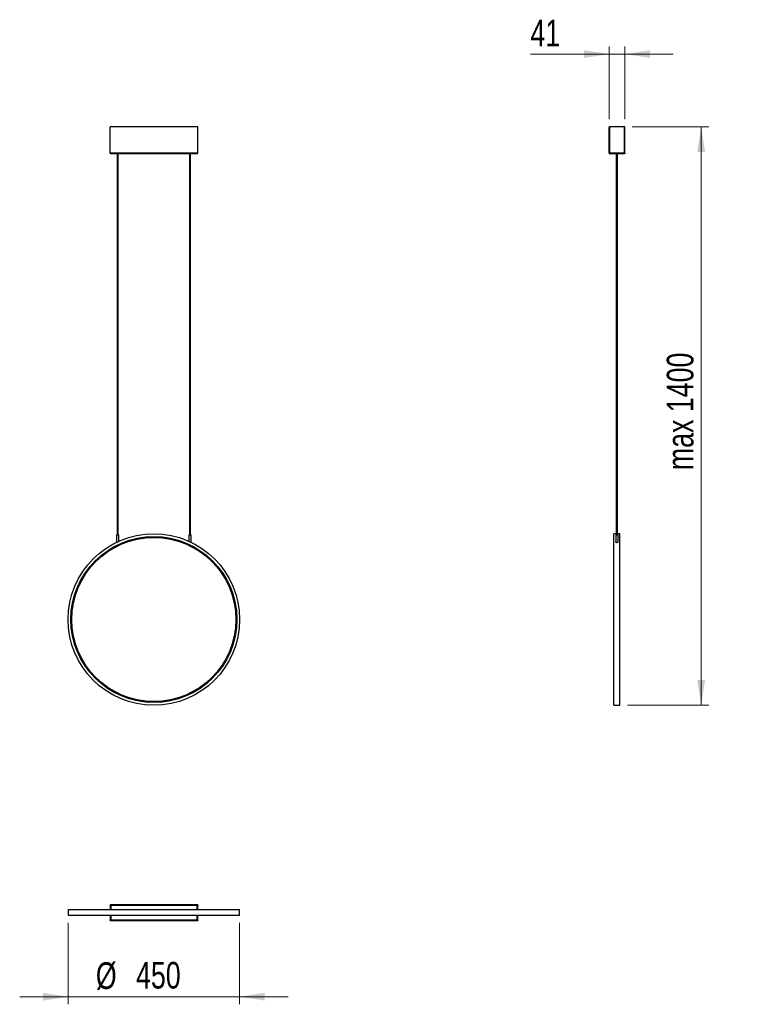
# Model space of a CAD drawing. Header units: millimetres. Extents: x 76 to 172, y 47 to 176.
import ezdxf

# ---------------------------------------------------------------- set-up
doc = ezdxf.new("R2010")
doc.units = ezdxf.units.MM
doc.styles.add('SLDTEXTSTYLE0', font='TXT', dxfattribs={"width": 0.75})
doc.dimstyles.new('SLDDIMSTYLE0', dxfattribs={"dimtxt": 3.5, "dimasz": 3.302, "dimexe": 0, "dimexo": 0.0625, "dimgap": 0.875, "dimtad": 1, "dimlfac": 20, "dimrnd": 1e-09, "dimzin": 12, "dimdsep": 46, "dimtxsty": 'SLDTEXTSTYLE0', "dimsah": 1, "dimcen": 0.09, "dimadec": 0, "dimazin": 3, "dimtfac": 1, "dimtofl": 0, "dimtmove": 0, "dimatfit": 3, "dimfxl": 0, "dimfrac": 2, "dimtolj": 1, "dimtzin": 12, "dimarcsym": 0})
doc.dimstyles.new('SLDDIMSTYLE1', dxfattribs={"dimtxt": 3.5, "dimasz": 3.302, "dimexe": 0, "dimexo": 0.0625, "dimgap": 0.875, "dimtad": 1, "dimdec": 0, "dimlfac": 20, "dimrnd": 1e-09, "dimzin": 12, "dimdsep": 46, "dimtxsty": 'SLDTEXTSTYLE0', "dimsah": 1, "dimcen": 0.09, "dimadec": 0, "dimazin": 3, "dimtfac": 1, "dimtdec": 0, "dimtmove": 0, "dimatfit": 0, "dimfxl": 0, "dimfrac": 2, "dimtolj": 1, "dimtzin": 12, "dimarcsym": 0})

# ---------------------------------------------------------------- blocks, each defined once
blk = doc.blocks.new('_D')
at = {"color": 7, "linetype": 'Continuous', "lineweight": 0}
for p, q in [((156.62, 162.15), (166.68, 162.15)), ((165.68, 162.15), (165.68, 86.25)), ((156, 86.25), (166.68, 86.25))]:
    blk.add_line(p, q, dxfattribs=at)
at = {"color": 7, "linetype": 'Continuous', "lineweight": 18}
for points in [[(165.68, 162.15), (165.17, 158.85), (166.19, 158.85)], [(165.68, 86.25), (166.19, 89.56), (165.17, 89.56)]]:
    blk.add_solid(points, dxfattribs=at)
at = {"color": 7, "linetype": 'Continuous', "lineweight": 18, "insert": (161.17, 117.1), "char_height": 3.5, "attachment_point": 1, "rotation": 90, "style": 'SLDTEXTSTYLE0'}
blk.add_mtext('max 1400', dxfattribs=at)
blk = doc.blocks.new('_D_1')
at = {"color": 7, "linetype": 'Continuous', "lineweight": 0}
for p, q in [((153.63, 163.15), (153.63, 172.68)), ((155.68, 163.15), (155.68, 172.68)), ((153.63, 171.68), (143.28, 171.68)), ((153.63, 171.68), (155.68, 171.68)), ((155.68, 171.68), (162.03, 171.68))]:
    blk.add_line(p, q, dxfattribs=at)
at = {"color": 7, "linetype": 'Continuous', "lineweight": 18}
for points in [[(153.63, 171.68), (150.33, 172.19), (150.33, 171.17)], [(155.68, 171.68), (158.98, 171.17), (158.98, 172.19)]]:
    blk.add_solid(points, dxfattribs=at)
at = {"color": 7, "linetype": 'Continuous', "lineweight": 18, "insert": (143.28, 176.19), "char_height": 3.5, "attachment_point": 1, "style": 'SLDTEXTSTYLE0'}
blk.add_mtext('41', dxfattribs=at)
blk = doc.blocks.new('_D_2')
at = {"color": 7, "linetype": 'Continuous', "lineweight": 0}
for p, q in [((82.64, 57.7), (82.64, 47.02)), ((105.14, 57.7), (105.14, 47.02)), ((82.64, 48.02), (76.29, 48.02)), ((82.64, 48.02), (105.14, 48.02)), ((105.14, 48.02), (111.49, 48.02))]:
    blk.add_line(p, q, dxfattribs=at)
at = {"color": 7, "linetype": 'Continuous', "lineweight": 18}
for points in [[(82.64, 48.02), (79.34, 48.53), (79.34, 47.51)], [(105.14, 48.02), (108.44, 47.51), (108.44, 48.53)]]:
    blk.add_solid(points, dxfattribs=at)
at = {"color": 7, "linetype": 'Continuous', "lineweight": 18, "char_height": 3.5, "attachment_point": 1, "style": 'SLDTEXTSTYLE0'}
for s, insert in [('%%c', (86.28, 52.53)), ('450', (91.55, 52.59))]:
    blk.add_mtext(s, dxfattribs=dict(at, insert=insert))

msp = doc.modelspace()

# ---------------------------------------------------------------- linework, layer by layer
at = {"color": 7, "linetype": 'Continuous', "lineweight": 25}
for p, q in [((99.65126, 162.15348), (88.15126, 162.15348)), ((88.15126, 158.70348), (88.15126, 162.15348)), ((99.65126, 158.70348), (99.65126, 162.15348)), ((153.62753, 158.70348), (153.62753, 162.15348)), ((153.62753, 162.15348), (153.67753, 162.15348)), ((153.67753, 158.70348), (153.67753, 162.15348)), ((153.68253, 158.70348), (153.68253, 162.15348)), ((155.62253, 162.15348), (153.68253, 162.15348)), ((155.62253, 158.70348), (155.62253, 162.15348)), ((155.67753, 162.15348), (155.62753, 162.15348)), ((155.62753, 158.70348), (155.62753, 162.15348)), ((155.67753, 158.70348), (155.67753, 162.15348)), ((99.65126, 158.70348), (88.15126, 158.70348)), ((99.55126, 158.60348), (88.25126, 158.60348)), ((89.06428, 158.60348), (89.06428, 108.60348)), ((89.21428, 108.60348), (89.21428, 158.60348)), ((98.56428, 158.60348), (98.56428, 108.60348)), ((98.71428, 108.60348), (98.71428, 158.60348)), ((153.67753, 158.70348), (153.62753, 158.70348)), ((155.62253, 158.70348), (153.68253, 158.70348)), ((155.57753, 158.60348), (153.72753, 158.60348)), ((154.54686, 158.60348), (154.54686, 108.60348)), ((154.69686, 108.60348), (154.69686, 158.60348)), ((155.62753, 158.70348), (155.67753, 158.70348)), ((88.97678, 108.60348), (88.97678, 107.62514)), ((88.97678, 108.60348), (89.13928, 108.60348)), ((89.13928, 108.60348), (89.30178, 108.60348)), ((89.30178, 107.77564), (89.30178, 108.60348)), ((98.48523, 108.60348), (98.48523, 107.77186)), ((98.48523, 108.60348), (98.63928, 108.60348)), ((98.63928, 108.60348), (98.79333, 108.60348)), ((98.79333, 107.62834), (98.79333, 108.60348)), ((154.54686, 108.75348), (154.24686, 108.75348)), ((154.24686, 97.50348), (154.24686, 108.75348)), ((154.46781, 108.60348), (154.46781, 107.67919)), ((154.46781, 108.60348), (154.77591, 108.60348)), ((154.99686, 108.75348), (154.69686, 108.75348)), ((154.77591, 107.6798), (154.77591, 108.60348)), ((154.99686, 97.50348), (154.99686, 108.75348)), ((154.78436, 107.70152), (154.77591, 107.72267)), ((154.24686, 86.25348), (154.24686, 97.50348)), ((154.99686, 86.25348), (154.99686, 97.50348)), ((154.24686, 86.25348), (154.99686, 86.25348)), ((82.63928, 59.45107), (82.63928, 58.70107)), ((82.63928, 59.45107), (105.13928, 59.45107)), ((88.15126, 60.07041), (88.15126, 60.02041)), ((99.65126, 60.07041), (88.15126, 60.07041)), ((88.17513, 60.01541), (88.15126, 60.01541)), ((88.15126, 60.01541), (88.15126, 59.45107)), ((99.55126, 59.97041), (88.25126, 59.97041)), ((88.25126, 59.97041), (88.25126, 59.45107)), ((99.55126, 59.45107), (99.55126, 59.97041)), ((99.62351, 60.01541), (99.65126, 60.01541)), ((99.65126, 60.02041), (99.65126, 60.07041)), ((99.65126, 59.45107), (99.65126, 60.01541)), ((105.13928, 58.70107), (105.13928, 59.45107)), ((82.63928, 58.70107), (105.13928, 58.70107)), ((88.15126, 58.70107), (88.15126, 58.07541)), ((88.25126, 58.70107), (88.25126, 58.12041)), ((99.55126, 58.12041), (99.55126, 58.70107)), ((99.65126, 58.07541), (99.65126, 58.70107)), ((88.17859, 58.07541), (88.15126, 58.07541)), ((88.15126, 58.02041), (88.15126, 58.07041)), ((88.15126, 58.02041), (99.65126, 58.02041)), ((88.25126, 58.12041), (99.55126, 58.12041)), ((99.62351, 58.07541), (99.65126, 58.07541)), ((99.65126, 58.07041), (99.65126, 58.02041))]:
    msp.add_line(p, q, dxfattribs=at)
at = {"color": 7, "linetype": 'Continuous', "lineweight": 25, "flags": 128}
msp.add_lwpolyline([(154.46781, 107.72178), (154.46033, 107.70973), (154.46453, 107.68249), (154.49055, 107.65638), (154.53467, 107.63652), (154.58712, 107.62606), (154.63893, 107.62468), (154.68624, 107.63069), (154.72756, 107.64311), (154.76049, 107.66159), (154.78068, 107.68543), (154.78436, 107.70152), (154.78436, 107.70152)], dxfattribs=at)
at = {"color": 7, "linetype": 'Continuous', "lineweight": 25}
for radius in [11.25, 10.89, 10.76247]:
    msp.add_circle((93.88928, 97.50348), radius, dxfattribs=at)
for points, knots in [([(88.15126, 158.70348), (88.15975, 158.69013), (88.17674, 158.66342), (88.20223, 158.62995), (88.22708, 158.6076), (88.24342, 158.60482), (88.25126, 158.60348)], [0, 0, 0, 0, 0.2546489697, 0.5095406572, 0.7644336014, 1, 1, 1, 1]), ([(153.69311, 158.6675), (153.69279, 158.66771), (153.68704, 158.67148), (153.68006, 158.68424), (153.67837, 158.69707), (153.67753, 158.70348)], [0, 0, 0, 0, 0.027927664, 0.513963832, 1, 1, 1, 1]), ([(153.68253, 158.70348), (153.68588, 158.69178), (153.69258, 158.66839), (153.70264, 158.63754), (153.71269, 158.61488), (153.72101, 158.60463), (153.72594, 158.60376), (153.72753, 158.60348)], [0, 0, 0, 0, 0.223355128, 0.446741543, 0.670128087, 0.893514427, 1, 1, 1, 1]), ([(155.57753, 158.60348), (155.58088, 158.60468), (155.58758, 158.60707), (155.59764, 158.62569), (155.60769, 158.65291), (155.61601, 158.68072), (155.62094, 158.69793), (155.62253, 158.70348)], [0, 0, 0, 0, 0.223355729, 0.446742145, 0.670128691, 0.893515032, 1, 1, 1, 1]), ([(155.62753, 158.70348), (155.62668, 158.69707), (155.625, 158.68424), (155.61802, 158.67148), (155.61227, 158.66771), (155.61195, 158.6675)], [0, 0, 0, 0, 0.486036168, 0.972072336, 1, 1, 1, 1]), ([(88.15126, 60.07041), (88.15975, 60.06884), (88.17674, 60.06572), (88.20223, 60.04173), (88.22708, 60.00844), (88.24342, 59.98275), (88.25126, 59.97041)], [0, 0, 0, 0, 0.25464897, 0.509540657, 0.764433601, 1, 1, 1, 1]), ([(88.15126, 60.02041), (88.16287, 60.01893), (88.18613, 60.01597), (88.21949, 59.99522), (88.24119, 59.97827), (88.25126, 59.97041)], [0, 0, 0, 0, 0.348137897, 0.697529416, 1, 1, 1, 1]), ([(88.25126, 59.97041), (88.24477, 59.97416), (88.23179, 59.98166), (88.21645, 59.99156), (88.21106, 59.99772), (88.20895, 60.00013)], [0, 0, 0, 0, 0.378533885, 0.757067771, 1, 1, 1, 1]), ([(99.65126, 60.01541), (99.65007, 60.01205), (99.64767, 60.00535), (99.62905, 59.99529), (99.60184, 59.98524), (99.57402, 59.97693), (99.55682, 59.972), (99.55126, 59.97041)], [0, 0, 0, 0, 0.223355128, 0.446741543, 0.670128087, 0.893514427, 1, 1, 1, 1]), ([(99.59621, 60.00248), (99.59281, 59.99883), (99.58594, 59.99145), (99.56925, 59.98075), (99.55703, 59.97372), (99.55126, 59.97041)], [0, 0, 0, 0, 0.3419966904, 0.6895044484, 1, 1, 1, 1]), ([(88.25126, 58.12041), (88.24277, 58.10706), (88.22579, 58.08035), (88.2003, 58.04688), (88.17545, 58.02453), (88.15911, 58.02174), (88.15126, 58.02041)], [0, 0, 0, 0, 0.254650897, 0.509542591, 0.764435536, 1, 1, 1, 1]), ([(88.25126, 58.12041), (88.23966, 58.11135), (88.2164, 58.09319), (88.18304, 58.07392), (88.16134, 58.07152), (88.15126, 58.07041)], [0, 0, 0, 0, 0.3481378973, 0.6975294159, 1, 1, 1, 1]), ([(88.20848, 58.09019), (88.21072, 58.09276), (88.21624, 58.09908), (88.23177, 58.10916), (88.24477, 58.11666), (88.25126, 58.12041)], [0, 0, 0, 0, 0.255291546, 0.627645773, 1, 1, 1, 1]), ([(99.55126, 58.12041), (99.56296, 58.11705), (99.58635, 58.11035), (99.61721, 58.10029), (99.63986, 58.09024), (99.65012, 58.08193), (99.65098, 58.077), (99.65126, 58.07541)], [0, 0, 0, 0, 0.223355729, 0.446742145, 0.670128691, 0.893515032, 1, 1, 1, 1]), ([(99.55126, 58.12041), (99.55862, 58.11616), (99.57241, 58.10818), (99.58792, 58.09781), (99.59285, 58.09167), (99.5948, 58.08924)], [0, 0, 0, 0, 0.4085450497, 0.7667137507, 1, 1, 1, 1])]:
    msp.add_open_spline(points, degree=3, knots=knots, dxfattribs=at)
for points in [[(99.55126, 158.60348), (99.5596, 158.60498), (99.57626, 158.60799), (99.60126, 158.63111), (99.62626, 158.66417), (99.64293, 158.69037), (99.65126, 158.70348)], [(153.72753, 158.60348), (153.71443, 158.60498), (153.68822, 158.60799), (153.65516, 158.63111), (153.63204, 158.66417), (153.62903, 158.69037), (153.62753, 158.70348)], [(155.67753, 158.70348), (155.67603, 158.69037), (155.67302, 158.66417), (155.64989, 158.63111), (155.61684, 158.60799), (155.59063, 158.60498), (155.57753, 158.60348)], [(88.25126, 59.97041), (88.23816, 59.97416), (88.21195, 59.98166), (88.1789, 59.99291), (88.15577, 60.00416), (88.15277, 60.01166), (88.15126, 60.01541)], [(99.55126, 59.97041), (99.5596, 59.98351), (99.57626, 60.00972), (99.60126, 60.04277), (99.62626, 60.0659), (99.64293, 60.0689), (99.65126, 60.07041)], [(99.55126, 59.97041), (99.5596, 59.97696), (99.57626, 59.99006), (99.60126, 60.00659), (99.62626, 60.01815), (99.64293, 60.01965), (99.65126, 60.02041)], [(88.15126, 58.07541), (88.15277, 58.07916), (88.15577, 58.08666), (88.1789, 58.09791), (88.21195, 58.10916), (88.23816, 58.11666), (88.25126, 58.12041)], [(99.65126, 58.02041), (99.64293, 58.02191), (99.62626, 58.02492), (99.60126, 58.04804), (99.57626, 58.08109), (99.5596, 58.1073), (99.55126, 58.12041)], [(99.65126, 58.07041), (99.64293, 58.07116), (99.62626, 58.07266), (99.60126, 58.08422), (99.57626, 58.10075), (99.5596, 58.11385), (99.55126, 58.12041)]]:
    msp.add_open_spline(points, degree=3, dxfattribs=at)

# ---------------------------------------------------------------- dimensions: what is measured, and where the dimension line sits
at = {"color": 7, "linetype": 'Continuous', "lineweight": 18}
dim = msp.add_linear_dim(base=(155.67753, 171.68241), p1=(153.62753, 162.15348), p2=(155.67753, 162.15348), dimstyle='SLDDIMSTYLE1', dxfattribs=at)
dim.commit()
dim.dimension.update_dxf_attribs({"geometry": '_D_1', "text_midpoint": (145.86541, 171.68241), "dimtype": 160})
dim = msp.add_linear_dim(base=(165.67766, 86.25348), p1=(155.62253, 162.15348), p2=(154.99686, 86.25348), angle=90, text='max 1400', dimstyle='SLDDIMSTYLE0', dxfattribs=at)
dim.commit()
dim.dimension.update_dxf_attribs({"geometry": '_D', "text_midpoint": (165.67766, 127.81659), "dimtype": 160})
dim = msp.add_linear_dim(base=(105.13928, 48.02028), p1=(82.63928, 58.70107), p2=(105.13928, 58.70107), text='%%c<>', dimstyle='SLDDIMSTYLE1', dxfattribs=at)
dim.commit()
dim.dimension.update_dxf_attribs({"geometry": '_D_2', "text_midpoint": (92.79478, 48.02028), "dimtype": 160})

doc.saveas('drawing.dxf')
